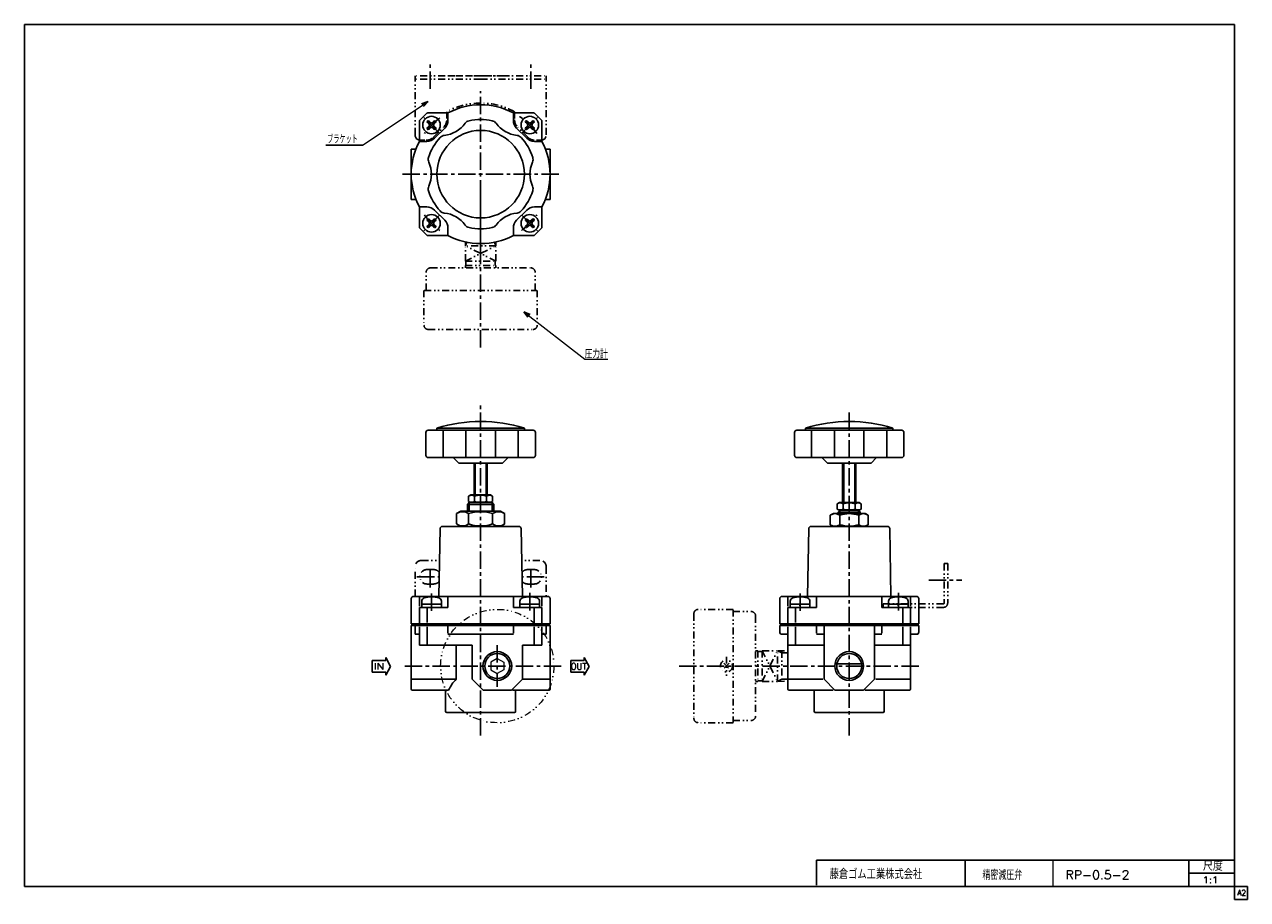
# Model space of a CAD drawing. Header units: millimetres. Extents: x -272 to 287, y -200 to 200.
import ezdxf
from ezdxf.enums import TextEntityAlignment as Align

# ---------------------------------------------------------------- set-up
doc = ezdxf.new("R2010")
doc.units = ezdxf.units.MM
doc.header["$LTSCALE"] = 0.25
doc.header["$PDSIZE"] = 1
doc.linetypes.add('CENTER', pattern=[50.8, 31.75, -6.35, 6.35, -6.35])
doc.linetypes.add('DIVIDE', pattern=[31.75, 12.7, -6.35, 0, -6.35, 0, -6.35])
doc.layers.add('ZUWAKU', color=7, linetype='Continuous')
doc.styles.add('FdaStyle0', font='txt.shx', dxfattribs={"width": 0.8, "bigfont": 'bigfont'})

# ---------------------------------------------------------------- blocks, each defined once
blk = doc.blocks.new('_OPEN30')
at = {"color": 0, "linetype": 'ByBlock', "lineweight": -2}
for p, q in [((-1, 0.267949), (0, 0)), ((0, 0), (-1, -0.267949)), ((0, 0), (-1, 0))]:
    blk.add_line(p, q, dxfattribs=at)
blk = doc.blocks.new('DC_GROUP_RP-0.5-2_1')
at = {"color": 4, "linetype": 'Continuous', "lineweight": 25}
for p, q in [((-74.47, -23.6), (-72.5, -22.47)), ((-74.47, -28.33), (-74.47, -23.6)), ((-54.5, -22.47), (-72.5, -22.47)), ((-68.99, -28.33), (-68.99, -23.6)), ((-58.02, -28.33), (-58.02, -23.6)), ((-52.53, -23.6), (-54.5, -22.47)), ((-52.53, -28.33), (-52.53, -23.6)), ((-74.47, -28.33), (-72.5, -29.47)), ((-52.53, -28.33), (-54.5, -29.47))]:
    blk.add_line(p, q, dxfattribs=at)
for centre, radius, start, end in [((-71.73, -27.61), 4.86, 55.6111, 124.3889), ((-63.5, -40.91), 18.15, 72.4111, 107.5889), ((-55.27, -27.61), 4.86, 55.6111, 124.3889), ((-71.73, -24.32), 4.86, 235.6111, 304.3889), ((-63.5, -11.03), 18.15, 252.4111, 287.5889), ((-55.27, -24.32), 4.86, 235.6111, 304.3889)]:
    blk.add_arc(centre, radius, start, end, dxfattribs=at)
blk = doc.blocks.new('DC_GROUP_RP-0.5-2_2')
at = {"color": 4, "linetype": 'DIVIDE', "lineweight": 25}
for p, q in [((50.08, -92.02), (47.61, -94.5)), ((47.61, -92.02), (50.08, -94.5))]:
    blk.add_line(p, q, dxfattribs=at)
blk.add_circle((48.85, -93.26), 2.75, dxfattribs=at)

msp = doc.modelspace()

# ---------------------------------------------------------------- linework, layer by layer
at = {"color": 4, "linetype": 'CENTER', "lineweight": 25}
for p, q in [((-86.5, 170.59), (-86.5, 182.33)), ((-40.5, 170.59), (-40.5, 182.33)), ((-63.5, 95.51), (-63.5, 169.58)), ((-82.27, 150.33), (-89.41, 157.47)), ((-44.73, 150.33), (-37.59, 157.47)), ((-27.78, 131.56), (-99.66, 131.56)), ((-63.5, 52.34), (-63.5, 124.55)), ((-82.27, 112.79), (-89.41, 105.65)), ((-44.73, 112.79), (-37.59, 105.65)), ((-63.5, -125.01), (-63.5, 27.26)), ((104.95, -125.01), (104.95, 24.13)), ((-86.5, -57.33), (-86.5, -47.98)), ((-40.5, -57.33), (-40.5, -47.98)), ((-92.6, -52.47), (-82.4, -52.47)), ((-34.4, -52.47), (-44.6, -52.47)), ((141.32, -53.97), (156.48, -53.97)), ((-85.95, -60.11), (-85.95, -68.01)), ((-41.05, -59.88), (-41.05, -68.01)), ((82.5, -60.11), (82.5, -68.01)), ((127.4, -59.88), (127.4, -68.01)), ((-55.9, -83.68), (-55.9, -102.84)), ((-26.73, -93.26), (-99.18, -93.26)), ((136.71, -93.26), (26.32, -93.26))]:
    msp.add_line(p, q, dxfattribs=at)
at = {"color": 4, "linetype": 'DIVIDE', "lineweight": 25}
for p, q in [((-63.5, 176.56), (-93.5, 176.56)), ((-93.5, 149.56), (-93.5, 176.56)), ((-63.5, 174.96), (-93.5, 174.96)), ((-78.5, 176.56), (-48.5, 176.56)), ((-63.5, 176.56), (-33.5, 176.56)), ((-63.5, 174.96), (-33.5, 174.96)), ((-33.5, 149.56), (-33.5, 176.56)), ((-79, 160.12), (-79, 156.42)), ((-48, 160.12), (-48, 156.42)), ((-48, 160.12), (-48, 156.42)), ((-85.18, 148.38), (-80.32, 153.24)), ((-41.82, 148.38), (-46.68, 153.24)), ((-89, 147.06), (-91, 147.06)), ((-38, 147.06), (-36, 147.06)), ((-70.5, 98.76), (-70.44, 100.58)), ((-69.76, 100.43), (-70.5, 98.76)), ((-56.5, 98.76), (-70.5, 98.76)), ((-70.5, 91.76), (-70.5, 98.76)), ((-70.5, 91.76), (-56.5, 98.76)), ((-56.5, 91.76), (-70.5, 98.76)), ((-57.24, 100.43), (-56.5, 98.76)), ((-56.5, 98.76), (-56.56, 100.58)), ((-56.5, 91.76), (-56.5, 98.76)), ((-70.5, 91.76), (-56.5, 91.76)), ((-70.5, 89.76), (-56.5, 89.76)), ((-70.5, 89.76), (-70.5, 88.76)), ((-70.2, 89.76), (-70.2, 91.91)), ((-56.8, 89.76), (-56.8, 91.91)), ((-56.5, 89.76), (-56.5, 88.76)), ((-88.4, 78.46), (-88.4, 86.76)), ((-86.4, 88.76), (-40.6, 88.76)), ((-38.6, 78.46), (-38.6, 86.76)), ((-89.4, 78.46), (-89.4, 62.66)), ((-89.25, 78.46), (-37.75, 78.46)), ((-37.6, 78.46), (-37.6, 62.66)), ((-87.4, 60.56), (-38.75, 60.56)), ((-93.5, -61.47), (-93.5, -47.97)), ((-90.5, -44.97), (-82.27, -44.97)), ((-88, -49.17), (-85, -49.17)), ((-36.5, -44.97), (-44.73, -44.97)), ((-39, -49.17), (-42, -49.17)), ((-33.5, -47.97), (-33.5, -61.47)), ((148.35, -46.47), (148.35, -64.47)), ((148.35, -46.47), (149.95, -46.47)), ((149.95, -46.47), (149.95, -64.47)), ((-88, -55.77), (-85, -55.77)), ((-39, -55.77), (-42, -55.77)), ((147.95, -64.87), (120.45, -64.87)), ((120.45, -64.87), (120.45, -66.47)), ((147.95, -66.47), (120.45, -66.47)), ((33.95, -69.36), (33.95, -118.01)), ((51.85, -67.36), (36.05, -67.36)), ((51.85, -67.51), (51.85, -119.01)), ((51.85, -68.36), (60.15, -68.36)), ((62.15, -70.36), (62.15, -116.16)), ((48.85, -88.99), (48.85, -97.71)), ((63.15, -86.26), (62.15, -86.26)), ((63.15, -86.26), (63.15, -100.26)), ((63.15, -86.56), (65.3, -86.56)), ((65.15, -86.26), (72.15, -86.26)), ((65.15, -86.26), (72.15, -100.26)), ((65.15, -100.26), (72.15, -86.26)), ((65.15, -86.26), (65.15, -100.26)), ((72.15, -100.26), (72.15, -86.26)), ((72.15, -86.26), (76.87, -86.41)), ((74.21, -87.18), (72.15, -86.26)), ((74.21, -86.32), (74.21, -100.2)), ((74.21, -87.18), (77.02, -87.27)), ((63.15, -100.26), (62.15, -100.26)), ((63.15, -99.96), (65.3, -99.96)), ((65.15, -100.26), (72.15, -100.26)), ((74.21, -99.34), (72.15, -100.26)), ((72.15, -100.26), (76.95, -100.11)), ((74.21, -99.34), (76.95, -99.26)), ((51.85, -119.16), (36.05, -119.16)), ((51.85, -118.16), (60.15, -118.16))]:
    msp.add_line(p, q, dxfattribs=at)
at = {"color": 4, "linetype": 'Continuous', "lineweight": 13}
for p, q in [((-117.52, 144.76), (-87.52, 164.76)), ((-43.73, 68.68), (-15.91, 46.95)), ((-15.91, 46.95), (-5.41, 46.95)), ((74.95, -74.52), (74.95, -74.77)), ((-55.9, -89.8), (-58.9, -91.53)), ((-58.9, -91.53), (-58.9, -94.99)), ((-58.9, -94.99), (-55.9, -96.73)), ((-55.9, -89.8), (-52.9, -91.53)), ((-52.9, -94.99), (-55.9, -96.73)), ((-52.9, -91.53), (-52.9, -94.99)), ((198, -182), (198, -194))]:
    msp.add_line(p, q, dxfattribs=at)
at = {"color": 4, "linetype": 'Continuous', "lineweight": 25}
for p, q in [((-91.35, 156.2), (-88.15, 159.41)), ((-78.47, 159.56), (-87.79, 159.56)), ((-78.47, 159.56), (-78.47, 156.14)), ((-48.54, 159.56), (-39.21, 159.56)), ((-48.54, 159.56), (-48.54, 156.14)), ((-38.85, 159.41), (-35.65, 156.2)), ((-91.5, 146.52), (-91.5, 155.85)), ((-87.01, 154.36), (-87.77, 155.12)), ((-87.77, 152.9), (-87.01, 153.66)), ((-86.3, 155.07), (-87.06, 155.83)), ((-86.3, 152.95), (-87.06, 152.19)), ((-85.6, 155.07), (-84.84, 155.83)), ((-84.84, 152.19), (-85.6, 152.95)), ((-84.13, 155.12), (-84.89, 154.36)), ((-84.13, 152.9), (-84.89, 153.66)), ((-79.93, 152.61), (-84.55, 147.99)), ((-42.45, 147.99), (-47.07, 152.61)), ((-42.11, 154.36), (-42.87, 155.12)), ((-42.87, 152.9), (-42.11, 153.66)), ((-42.16, 155.83), (-41.4, 155.07)), ((-42.16, 152.19), (-41.4, 152.95)), ((-40.7, 155.07), (-39.94, 155.83)), ((-39.94, 152.19), (-40.7, 152.95)), ((-39.99, 154.36), (-39.23, 155.12)), ((-39.99, 153.66), (-39.23, 152.9)), ((-35.5, 146.52), (-35.5, 155.85)), ((-91.5, 146.52), (-88.09, 146.52)), ((-35.5, 146.52), (-38.92, 146.52)), ((-117.52, 144.76), (-134.25, 144.76)), ((-95.25, 143.06), (-93.09, 143.06)), ((-95.25, 143.06), (-95.25, 120.06)), ((-33.91, 143.06), (-31.75, 143.06)), ((-31.75, 143.06), (-31.75, 120.06)), ((-95.25, 120.06), (-93.09, 120.06)), ((-33.91, 120.06), (-31.75, 120.06)), ((-91.5, 116.59), (-88.09, 116.59)), ((-91.5, 116.59), (-91.5, 107.27)), ((-84.55, 115.13), (-79.93, 110.51)), ((-47.07, 110.51), (-42.45, 115.13)), ((-35.5, 116.59), (-38.92, 116.59)), ((-35.5, 116.59), (-35.5, 107.27)), ((-88.15, 103.7), (-91.35, 106.91)), ((-87.01, 109.46), (-87.77, 110.22)), ((-87.01, 108.75), (-87.77, 107.99)), ((-87.06, 110.93), (-86.3, 110.17)), ((-86.3, 108.05), (-87.06, 107.29)), ((-84.84, 110.93), (-85.6, 110.17)), ((-84.84, 107.29), (-85.6, 108.05)), ((-84.13, 110.22), (-84.89, 109.46)), ((-84.89, 108.75), (-84.13, 107.99)), ((-78.47, 103.56), (-78.47, 106.97)), ((-48.54, 103.56), (-48.54, 106.97)), ((-42.87, 110.22), (-42.11, 109.46)), ((-42.87, 107.99), (-42.11, 108.75)), ((-42.16, 110.93), (-41.4, 110.17)), ((-41.4, 108.05), (-42.16, 107.29)), ((-40.7, 110.17), (-39.94, 110.93)), ((-40.7, 108.05), (-39.94, 107.29)), ((-39.23, 110.22), (-39.99, 109.46)), ((-39.99, 108.75), (-39.23, 107.99)), ((-35.65, 106.91), (-38.85, 103.7)), ((-78.47, 103.56), (-87.79, 103.56)), ((-48.54, 103.56), (-39.21, 103.56)), ((-88.5, 3.03), (-88.5, 13.53)), ((-63.5, 14.53), (-87.5, 14.53)), ((-63.5, 15.53), (-83.48, 15.53)), ((-83.48, 14.53), (-83.48, 15.53)), ((-80.7, 2.53), (-80.7, 14.03)), ((-70.24, 2.53), (-70.24, 14.03)), ((-63.5, 15.53), (-43.53, 15.53)), ((-63.5, 14.53), (-39.5, 14.53)), ((-56.76, 2.53), (-56.76, 14.03)), ((-46.31, 2.53), (-46.31, 14.03)), ((-43.53, 14.53), (-43.53, 15.53)), ((-38.5, 3.03), (-38.5, 13.53)), ((79.95, 3.03), (79.95, 13.53)), ((104.95, 14.53), (80.95, 14.53)), ((104.95, 15.53), (84.97, 15.53)), ((84.97, 14.53), (84.97, 15.53)), ((87.75, 2.53), (87.75, 14.03)), ((98.2, 2.53), (98.2, 14.03)), ((104.95, 15.53), (124.92, 15.53)), ((104.95, 14.53), (128.95, 14.53)), ((111.69, 2.53), (111.69, 14.03)), ((122.14, 2.53), (122.14, 14.03)), ((124.92, 14.53), (124.92, 15.53)), ((129.95, 3.03), (129.95, 13.53)), ((-87.5, 2.03), (-63.5, 2.03)), ((-76, 2.03), (-73.5, -0.47)), ((-39.5, 2.03), (-63.5, 2.03)), ((-51, 2.03), (-53.5, -0.47)), ((80.95, 2.03), (104.95, 2.03)), ((92.45, 2.03), (94.95, -0.47)), ((128.95, 2.03), (104.95, 2.03)), ((117.45, 2.03), (114.95, -0.47)), ((-73.5, -0.47), (-53.5, -0.47)), ((-66.5, -0.47), (-66.5, -15.07)), ((-66, -0.47), (-66, -15.07)), ((-61, -0.47), (-61, -15.07)), ((-60.5, -0.47), (-60.5, -15.07)), ((94.95, -0.47), (114.95, -0.47)), ((101.95, -0.47), (101.95, -18.57)), ((102.45, -0.47), (102.45, -18.57)), ((107.45, -0.47), (107.45, -18.57)), ((107.95, -0.47), (107.95, -18.57)), ((-68.99, -15.64), (-68, -15.07)), ((-68.99, -15.64), (-68.99, -18)), ((-68, -15.07), (-59, -15.07)), ((-66.24, -15.64), (-66.24, -18)), ((-60.76, -15.64), (-60.76, -18)), ((-58.02, -15.64), (-59, -15.07)), ((-58.02, -15.64), (-58.02, -18)), ((-69.5, -19.37), (-68.7, -18.57)), ((-69.5, -22.47), (-69.5, -19.37)), ((-69.5, -19.37), (-63.5, -19.37)), ((-68.99, -18), (-68, -18.57)), ((-68.75, -22.47), (-68.75, -18.57)), ((-68.7, -18.57), (-58.3, -18.57)), ((-57.5, -19.37), (-63.5, -19.37)), ((-58.02, -18), (-59, -18.57)), ((-57.5, -19.37), (-58.3, -18.57)), ((-58.25, -22.47), (-58.25, -18.57)), ((-57.5, -22.47), (-57.5, -19.37)), ((99.46, -19.14), (100.45, -18.57)), ((99.46, -19.14), (99.46, -21.5)), ((99.46, -21.5), (100.45, -22.07)), ((99.95, -22.87), (100.75, -22.07)), ((100.45, -18.57), (109.45, -18.57)), ((100.45, -22.07), (109.45, -22.07)), ((100.7, -23.47), (100.7, -22.07)), ((102.2, -19.14), (102.2, -21.5)), ((107.69, -19.14), (107.69, -21.5)), ((109.95, -22.87), (109.15, -22.07)), ((109.2, -23.47), (109.2, -22.07)), ((110.43, -19.14), (109.45, -18.57)), ((110.43, -21.5), (109.45, -22.07)), ((110.43, -19.14), (110.43, -21.5)), ((96.29, -24.28), (97.7, -23.47)), ((96.29, -24.28), (96.29, -28.65)), ((97.7, -23.47), (112.2, -23.47)), ((99.95, -23.47), (99.95, -22.87)), ((99.95, -22.87), (104.95, -22.87)), ((100.62, -24.28), (100.62, -28.65)), ((109.95, -22.87), (104.95, -22.87)), ((109.28, -24.28), (109.28, -28.65)), ((109.95, -23.47), (109.95, -22.87)), ((113.61, -24.28), (112.2, -23.47)), ((113.61, -24.28), (113.61, -28.65)), ((-82.02, -30.45), (-82.56, -61.47)), ((-81.02, -29.47), (-45.98, -29.47)), ((-44.98, -30.45), (-44.44, -61.47)), ((86.43, -30.45), (85.89, -61.47)), ((87.43, -29.47), (122.46, -29.47)), ((96.29, -28.65), (97.7, -29.47)), ((113.61, -28.65), (112.2, -29.47)), ((123.46, -30.45), (124.01, -61.47)), ((-94.25, -61.47), (-32.75, -61.47)), ((-78.47, -61.47), (-78.47, -66.47)), ((-48.54, -61.47), (-48.54, -66.47)), ((74.2, -61.47), (135.7, -61.47)), ((89.98, -61.47), (89.98, -66.47)), ((119.91, -61.47), (119.91, -66.47)), ((-95.25, -62.47), (-95.25, -73.97)), ((-91.5, -61.97), (-91.5, -65.97)), ((-91.5, -66.47), (-78.47, -66.47)), ((-91.5, -66.47), (-91.5, -73.97)), ((-90.45, -63.68), (-90.45, -64.97)), ((-90.45, -66.47), (-90.45, -64.97)), ((-90.45, -64.97), (-81.45, -64.97)), ((-88, -66.97), (-88, -73.41)), ((-85.75, -66.47), (-86.15, -64.97)), ((-81.45, -64.97), (-81.45, -63.68)), ((-81.45, -64.97), (-81.45, -66.47)), ((-48.54, -66.47), (-35.5, -66.47)), ((-45.55, -63.68), (-45.55, -64.97)), ((-45.55, -66.47), (-45.55, -64.97)), ((-45.55, -64.97), (-36.55, -64.97)), ((-40.85, -66.47), (-41.25, -64.97)), ((-39, -66.97), (-39, -73.47)), ((-36.55, -64.97), (-36.55, -63.68)), ((-36.55, -64.97), (-36.55, -66.47)), ((-35.5, -61.97), (-35.5, -65.97)), ((-35.5, -66.47), (-35.5, -73.97)), ((-31.75, -62.47), (-31.75, -73.97)), ((73.2, -62.47), (73.2, -73.97)), ((76.95, -61.97), (76.95, -65.97)), ((76.95, -66.47), (89.98, -66.47)), ((76.95, -66.47), (76.95, -73.97)), ((78, -63.68), (78, -64.97)), ((78, -66.47), (78, -64.97)), ((78, -64.97), (87, -64.97)), ((80.45, -66.97), (80.45, -73.41)), ((82.7, -66.47), (82.3, -64.97)), ((87, -64.97), (87, -63.68)), ((87, -64.97), (87, -66.47)), ((119.91, -66.47), (132.95, -66.47)), ((122.9, -63.68), (122.9, -64.97)), ((122.9, -66.47), (122.9, -64.97)), ((122.9, -64.97), (131.9, -64.97)), ((127.6, -66.47), (127.2, -64.97)), ((129.45, -66.97), (129.45, -73.47)), ((131.9, -64.97), (131.9, -63.68)), ((131.9, -64.97), (131.9, -66.47)), ((132.95, -61.97), (132.95, -65.97)), ((132.95, -66.47), (132.95, -73.97)), ((136.7, -62.47), (136.7, -73.97)), ((-31.75, -73.97), (-95.25, -73.97)), ((-95.25, -74.77), (-31.75, -74.77)), ((-95.25, -74.77), (-95.25, -103.77)), ((-93.5, -73.97), (-93.5, -74.22)), ((-93.5, -74.22), (-33.5, -74.22)), ((-93.5, -74.52), (-33.5, -74.52)), ((-93.5, -74.52), (-93.5, -74.77)), ((-93.43, -78.77), (-93.43, -74.77)), ((-91.5, -83.77), (-91.5, -75.27)), ((-88, -75.27), (-88, -83.27)), ((-78.47, -74.77), (-78.47, -78.27)), ((-48.54, -74.77), (-48.54, -78.27)), ((-39, -75.27), (-39, -83.27)), ((-35.5, -83.77), (-35.5, -75.27)), ((-33.57, -78.77), (-33.57, -74.77)), ((-33.5, -73.97), (-33.5, -74.22)), ((-33.5, -74.52), (-33.5, -74.77)), ((-31.75, -74.77), (-31.75, -103.77)), ((136.7, -73.97), (73.2, -73.97)), ((73.2, -74.77), (136.7, -74.77)), ((73.2, -74.77), (73.2, -77.77)), ((74.95, -73.97), (74.95, -74.22)), ((74.95, -74.22), (134.95, -74.22)), ((74.95, -74.52), (134.95, -74.52)), ((76.95, -103.77), (76.95, -75.27)), ((80.45, -75.27), (80.45, -83.27)), ((89.98, -74.77), (89.98, -78.27)), ((93.45, -74.77), (93.45, -99.27)), ((116.45, -74.77), (116.45, -99.27)), ((119.91, -74.77), (119.91, -78.27)), ((129.45, -75.27), (129.45, -83.27)), ((132.95, -103.77), (132.95, -75.27)), ((134.95, -73.97), (134.95, -74.22)), ((134.95, -74.52), (134.95, -74.77)), ((136.7, -74.77), (136.7, -77.77)), ((-93.43, -78.77), (-91.5, -78.77)), ((-67.4, -83.77), (-91.5, -83.77)), ((-78.47, -78.77), (-48.54, -78.77)), ((-74.62, -83.77), (-74.62, -99.27)), ((-67.4, -83.77), (-67.4, -99.27)), ((-44.4, -83.77), (-35.5, -83.77)), ((-44.4, -83.78), (-44.4, -99.27)), ((-33.57, -78.77), (-35.5, -78.77)), ((74.2, -78.77), (76.95, -78.77)), ((93.45, -83.77), (76.95, -83.77)), ((89.98, -78.77), (93.45, -78.77)), ((116.45, -78.77), (119.91, -78.77)), ((116.45, -83.77), (132.95, -83.77)), ((135.7, -78.77), (132.95, -78.77)), ((-106.84, -90.77), (-106.84, -89.36)), ((-104.67, -93.42), (-106.84, -89.36)), ((-16.14, -90.77), (-16.14, -89.36)), ((-13.98, -93.42), (-16.14, -89.36)), ((-113.05, -90.77), (-106.84, -90.77)), ((-113.05, -90.77), (-113.05, -93.42)), ((-113.05, -96.08), (-113.05, -93.42)), ((-104.67, -93.42), (-106.84, -97.48)), ((-22.35, -90.77), (-16.14, -90.77)), ((-22.35, -90.77), (-22.35, -93.42)), ((-22.35, -96.08), (-22.35, -93.42)), ((-13.98, -93.42), (-16.14, -97.48)), ((99.8, -92.31), (110.09, -92.31)), ((-113.05, -96.08), (-106.84, -96.08)), ((-106.84, -96.08), (-106.84, -97.48)), ((-95.25, -99.27), (-74.62, -99.27)), ((-62.4, -104.27), (-67.4, -99.27)), ((-49.4, -104.27), (-44.4, -99.27)), ((-31.75, -99.27), (-44.16, -99.27)), ((-22.35, -96.08), (-16.14, -96.08)), ((-16.14, -96.08), (-16.14, -97.48)), ((76.95, -99.27), (92.93, -99.27)), ((93.45, -99.27), (98.45, -104.27)), ((116.45, -99.27), (111.45, -104.27)), ((132.95, -99.27), (117.13, -99.27)), ((-94.75, -104.27), (-78.12, -104.27)), ((-79.5, -104.27), (-79.5, -113.96)), ((-62.4, -104.27), (-49.4, -104.27)), ((-48.95, -104.27), (-32.25, -104.27)), ((-47.5, -104.26), (-47.5, -113.96)), ((77.45, -104.27), (97.69, -104.27)), ((88.95, -104.27), (88.95, -113.96)), ((98.45, -104.27), (111.45, -104.27)), ((112.15, -104.27), (132.45, -104.27)), ((120.95, -104.27), (120.95, -113.96)), ((-79.09, -114.46), (-63.5, -114.46)), ((-79, -114.46), (-48, -114.46)), ((-47.91, -114.46), (-63.5, -114.46)), ((89.45, -114.46), (120.45, -114.46)), ((90, -193.46), (90, -182)), ((90, -182), (281, -182)), ((158, -182), (158, -194)), ((260.14, -194), (260.14, -182)), ((260.14, -188), (281, -188))]:
    msp.add_line(p, q, dxfattribs=at)
for centre, radius in [((-85.95, 154.01), 4), ((-41.05, 154.01), 4), ((-63.5, 131.56), 20), ((-85.95, 109.11), 4), ((-41.05, 109.11), 4), ((-55.9, -93.26), 6.58), ((-55.9, -93.26), 5.72), ((104.95, -93.26), 6.58), ((104.95, -93.26), 5.72)]:
    msp.add_circle(centre, radius, dxfattribs=at)
at = {"color": 4, "linetype": 'DIVIDE', "lineweight": 13}
msp.add_circle((-55.9, -93.26), 25.9, dxfattribs=at)
at = {"color": 4, "linetype": 'DIVIDE', "lineweight": 25}
for centre, radius, start, end in [((-63.5, 131.56), 32.5, 90, 118.4846), ((-63.5, 131.56), 32.5, 61.5154, 90), ((-83.5, 156.42), 4.5, 315, 0), ((-43.5, 156.42), 4.5, 180, 225), ((-43.5, 156.42), 4.5, 180, 225), ((-91, 149.56), 2.5, 180, 270), ((-88.36, 151.56), 4.5, 270, 315), ((-38.64, 151.56), 4.5, 225, 270), ((-36, 149.56), 2.5, 270, 0), ((-86.4, 86.76), 2, 90, 180), ((-40.6, 86.76), 2, 0, 90), ((-87.4, 62.56), 2, 180, 270), ((-39.6, 62.56), 2, 270, 0), ((-90.5, -47.97), 3, 90, 180), ((-88, -52.47), 3.3, 90, 270), ((-85, -52.47), 3.3, 37.0648, 90), ((-42, -52.47), 3.3, 90, 142.9352), ((-39, -52.47), 3.3, 270, 90), ((-36.5, -47.97), 3, 0, 90), ((-85, -52.47), 3.3, 270, 320.9352), ((-42, -52.47), 3.3, 219.0648, 270), ((147.95, -64.47), 2, 270, 0), ((147.95, -64.47), 0.4, 270, 0), ((35.95, -69.36), 2, 90, 180), ((60.15, -70.36), 2, 0, 90), ((35.95, -117.16), 2, 180, 270), ((60.15, -116.16), 2, 270, 0)]:
    msp.add_arc(centre, radius, start, end, dxfattribs=at)
at = {"color": 4, "linetype": 'Continuous', "lineweight": 25}
for centre, radius, start, end in [((-63.5, 131.56), 31.75, 61.8771, 118.1229), ((-87.79, 159.06), 0.5, 90, 135), ((-63.5, 131.56), 25, 77.85, 102.15), ((-39.21, 159.06), 0.5, 45, 90), ((-91, 155.85), 0.5, 135, 180), ((-87.42, 155.48), 0.5, 45, 225), ((-87.42, 152.54), 0.5, 135, 315), ((-87.37, 154.01), 0.5, 315, 45), ((-85.95, 155.42), 0.5, 225, 315), ((-85.95, 152.59), 0.5, 45, 135), ((-84.54, 154.01), 0.5, 135, 225), ((-84.48, 155.48), 0.5, 315, 135), ((-84.48, 152.54), 0.5, 225, 45), ((-81.5, 162.74), 13.5, 275.8767, 324.1233), ((-83.47, 156.14), 5, 315, 0), ((-68.13, 153.07), 3, 102.15, 144.1233), ((-58.87, 153.07), 3, 35.8767, 77.85), ((-45.5, 162.74), 13.5, 215.8767, 264.1233), ((-43.54, 156.14), 5, 180, 225), ((-42.52, 155.48), 0.5, 45, 225), ((-42.52, 152.54), 0.5, 135, 315), ((-42.46, 154.01), 0.5, 315, 45), ((-41.05, 155.42), 0.5, 225, 315), ((-41.05, 152.59), 0.5, 45, 135), ((-39.64, 154.01), 0.5, 135, 225), ((-39.58, 155.48), 0.5, 315, 135), ((-39.58, 152.54), 0.5, 225, 45), ((-36, 155.85), 0.5, 360, 45), ((-63.5, 131.56), 31.75, 151.8771, 208.1229), ((-88.09, 151.52), 5, 270, 315), ((-63.5, 131.56), 25, 137.85, 162.15), ((-79.81, 146.32), 3, 95.8767, 137.85), ((-47.19, 146.32), 3, 42.15, 84.1233), ((-63.5, 131.56), 25, 17.85, 42.15), ((-38.92, 151.52), 5, 225, 270), ((-63.5, 131.56), 31.75, 331.8771, 28.1229), ((-84.44, 138.3), 3, 162.15, 204.1233), ((-99.5, 131.56), 13.5, 335.8767, 24.1233), ((-27.5, 131.56), 13.5, 155.8767, 204.1233), ((-42.56, 138.3), 3, 335.8767, 17.85), ((-84.44, 124.81), 3, 155.8767, 197.85), ((-63.5, 131.56), 25, 197.85, 222.15), ((-63.5, 131.56), 25, 317.85, 342.15), ((-42.56, 124.81), 3, 342.15, 24.1233), ((-88.09, 111.59), 5, 45, 90), ((-79.81, 116.79), 3, 222.15, 264.1233), ((-81.5, 100.38), 13.5, 35.8767, 84.1233), ((-45.5, 100.38), 13.5, 95.8767, 144.1233), ((-47.19, 116.79), 3, 275.8767, 317.85), ((-38.92, 111.59), 5, 90, 135), ((-91, 107.27), 0.5, 180, 225), ((-87.42, 110.57), 0.5, 45, 225), ((-87.42, 107.64), 0.5, 135, 315), ((-87.37, 109.11), 0.5, 315, 45), ((-85.95, 110.52), 0.5, 225, 315), ((-85.95, 107.69), 0.5, 45, 135), ((-84.54, 109.11), 0.5, 135, 225), ((-84.48, 110.57), 0.5, 315, 135), ((-84.48, 107.64), 0.5, 225, 45), ((-83.47, 106.97), 5, 360, 45), ((-68.13, 110.05), 3, 215.8767, 257.85), ((-63.5, 131.56), 25, 257.85, 282.15), ((-58.87, 110.05), 3, 282.15, 324.1233), ((-43.54, 106.97), 5, 135, 180), ((-42.52, 110.57), 0.5, 45, 225), ((-42.52, 107.64), 0.5, 135, 315), ((-42.46, 109.11), 0.5, 315, 45), ((-41.05, 110.52), 0.5, 225, 315), ((-41.05, 107.69), 0.5, 45, 135), ((-39.64, 109.11), 0.5, 135, 225), ((-39.58, 110.57), 0.5, 315, 135), ((-39.58, 107.64), 0.5, 225, 45), ((-36, 107.27), 0.5, 315, 360), ((-87.79, 104.06), 0.5, 225, 270), ((-63.5, 131.56), 31.75, 241.8771, 298.1229), ((-39.21, 104.06), 0.5, 270, 315), ((-63.5, -49.47), 68, 72.9174, 107.0826), ((104.95, -49.47), 68, 72.9174, 107.0826), ((-87.5, 13.53), 1, 90, 180), ((-39.5, 13.53), 1, 360, 90), ((80.95, 13.53), 1, 90, 180), ((128.95, 13.53), 1, 360, 90), ((-87.5, 3.03), 1, 180, 270), ((-39.5, 3.03), 1, 270, 360), ((80.95, 3.03), 1, 180, 270), ((128.95, 3.03), 1, 270, 360), ((-67.61, -17.64), 2.43, 55.6111, 124.3889), ((-63.5, -24.29), 9.08, 72.4111, 107.5889), ((-59.39, -17.64), 2.43, 55.6111, 124.3889), ((-67.61, -15.99), 2.43, 235.6111, 304.3889), ((-63.5, -9.35), 9.08, 252.4111, 287.5889), ((-59.39, -15.99), 2.43, 235.6111, 304.3889), ((100.83, -21.14), 2.43, 55.6111, 124.3889), ((100.83, -19.49), 2.43, 235.6111, 304.3889), ((104.95, -27.79), 9.08, 72.4111, 107.5889), ((104.95, -12.85), 9.08, 252.4111, 287.5889), ((109.06, -21.14), 2.43, 55.6111, 124.3889), ((109.06, -19.49), 2.43, 235.6111, 304.3889), ((98.45, -27.44), 3.83, 55.6111, 124.3889), ((104.95, -37.94), 14.33, 72.4111, 107.5889), ((111.44, -27.44), 3.83, 55.6111, 124.3889), ((-81.02, -30.47), 1, 90, 179), ((-45.98, -30.47), 1, 1, 90), ((87.43, -30.47), 1, 90, 179), ((98.45, -25.49), 3.83, 235.6111, 304.3889), ((104.95, -14.99), 14.33, 252.4111, 287.5889), ((111.44, -25.49), 3.83, 235.6111, 304.3889), ((122.46, -30.47), 1, 1, 90), ((-94.25, -62.47), 1, 90, 180), ((-83.05, -62.08), 1.6, 71.5171, 73.8086), ((-83.05, -62.08), 1.6, 71.5171, 73.8086), ((-43.95, -62.08), 1.6, 106.1914, 108.4829), ((-43.95, -62.08), 1.6, 106.1914, 108.4829), ((-32.75, -62.47), 1, 0, 90), ((74.2, -62.47), 1, 90, 180), ((85.4, -62.08), 1.6, 71.5171, 73.8086), ((124.5, -62.08), 1.6, 106.1914, 108.4829), ((135.7, -62.47), 1, 0, 90), ((-88.85, -63.68), 1.6, 106.1914, 180), ((-85.95, -73.67), 12, 73.8086, 106.1914), ((-83.05, -63.68), 1.6, 0, 73.8086), ((-43.95, -63.68), 1.6, 106.1914, 180), ((-41.05, -73.67), 12, 73.8086, 106.1914), ((-38.15, -63.68), 1.6, 0, 73.8086), ((79.6, -63.68), 1.6, 106.1914, 180), ((82.5, -73.67), 12, 73.8086, 106.1914), ((85.4, -63.68), 1.6, 0, 73.8086), ((124.5, -63.68), 1.6, 106.1914, 180), ((127.4, -73.67), 12, 73.8086, 106.1914), ((130.3, -63.68), 1.6, 0, 73.8086), ((74.2, -77.77), 1, 180, 270), ((135.7, -77.77), 1, 270, 0), ((-63.5, -110.77), 16, 134.0486, 156.0305), ((-94.75, -103.77), 0.5, 180, 270), ((-32.25, -103.77), 0.5, 270, 0), ((77.45, -103.77), 0.5, 180, 270), ((132.45, -103.77), 0.5, 270, 0), ((-79, -113.96), 0.5, 180, 270), ((-48, -113.96), 0.5, 270, 0), ((89.45, -113.96), 0.5, 180, 270), ((120.45, -113.96), 0.5, 270, 0)]:
    msp.add_arc(centre, radius, start, end, dxfattribs=at)
at = {"color": 4, "linetype": 'CENTER', "lineweight": 25}
for start, end in [(125.9393, 144.0607), (125.9393, 144.0607), (35.9393, 57.139), (35.9393, 54.0607), (215.9393, 234.0607), (215.9393, 234.0607), (305.9393, 324.0607)]:
    msp.add_arc((-63.5, 131.56), 31.75, start, end, dxfattribs=at)
at = {"color": 4, "linetype": 'Continuous'}
for p in [(-85.95, -64.87), (-85.95, -66.47), (-41.05, -64.87), (-41.05, -66.47)]:
    msp.add_point(p, dxfattribs=at)
at = {"layer": 'ZUWAKU', "color": 5, "linetype": 'Continuous', "lineweight": 25}
for p, q in [((281, 200), (-272, 200)), ((-272, -194), (-272, 200)), ((281, -200), (281, 200)), ((287, -194), (-272, -194)), ((281, -194), (287, -194)), ((287, -200), (287, -194)), ((287, -200), (281, -200))]:
    msp.add_line(p, q, dxfattribs=at)

# ---------------------------------------------------------------- block references
at = {"color": 4, "xscale": 3.000002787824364, "yscale": 2.999989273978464}
for p, rotation in [((-87.52, 164.76), 33.69006752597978), ((-43.73, 68.68), 142.0012675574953)]:
    msp.add_blockref('_OPEN30', p, dxfattribs=dict(at, rotation=rotation))
at = {"linetype": 'Continuous'}
for name in ['DC_GROUP_RP-0.5-2_1', 'DC_GROUP_RP-0.5-2_2']:
    msp.add_blockref(name, (0, 0), dxfattribs=at)

# ---------------------------------------------------------------- texts
at = {"color": 4, "style": 'FdaStyle0'}
for s, height, width, p, p2 in [('ブラケット', 3.5, 0.666667, (-133.62, 145.66), (-119.62, 145.66)), ('圧力計', 3.5, 0.833333, (-15.91, 47.45), (-5.41, 47.45)), ('IN', 3, 0.8, (-112.34, -94.92), (-107.54, -94.92)), ('OUT', 3, 0.8, (-22.29, -94.92), (-15.09, -94.92)), ('尺度', 3.8, 0.995614, (266.62, -186.78), (275.7, -186.78)), ('藤倉ゴム工業株式会社', 4.5, 0.783333, (96.01, -190.66), (138.31, -190.66)), ('精密減圧弁', 4, 0.755952, (165.85, -191), (183.99, -191)), ('  RP-0.5-2', 4, 0.915385, (196.45, -190.7), (233.06, -190.7)), ('1:1', 3, 0.8, (266.44, -192.5), (273.64, -192.5))]:
    msp.add_text(s, height=height, dxfattribs=dict(at, width=width)).set_placement(p, p2, align=Align.FIT)
at = {"layer": 'ZUWAKU', "color": 7, "style": 'FdaStyle0', "width": 0.8}
msp.add_text('A2', height=2.5, dxfattribs=at).set_placement((282.31, -198.12), (286.31, -198.12), align=Align.FIT)

doc.saveas('drawing.dxf')
